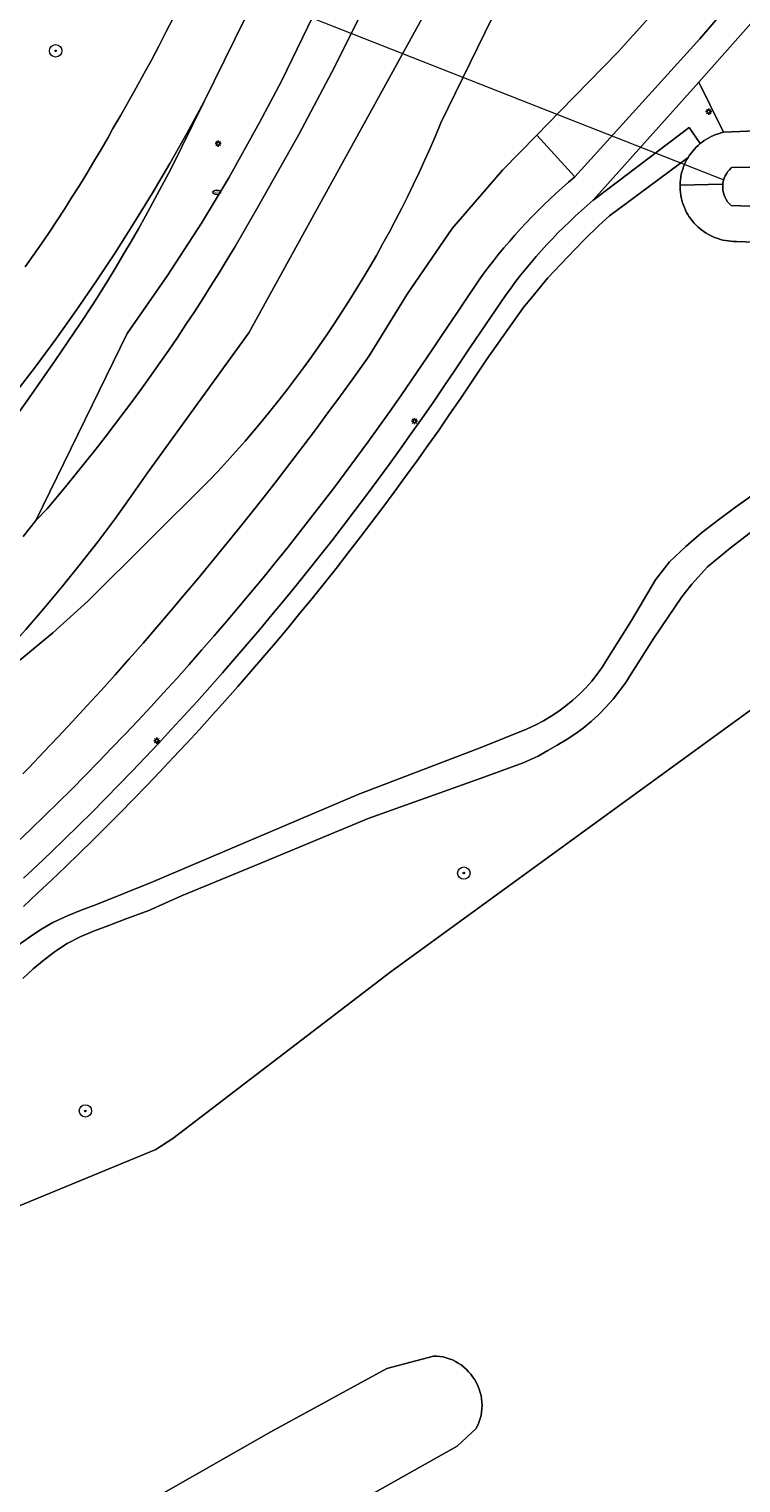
# Model space of a CAD drawing. Header units: metres. Extents: x 152610 to 160096, y 456114 to 462495.
# Tile 174 of 256: x 156713 to 156759, y 459482 to 459576. Entities that reach past the tile are written whole.
import ezdxf
from ezdxf.enums import TextEntityAlignment as Align

# ---------------------------------------------------------------- set-up
doc = ezdxf.new("R2010")
doc.units = ezdxf.units.M
doc.header["$LTSCALE"] = 0.5
doc.layers.get('0').update_dxf_attribs({"linetype": 'CONTINUOUS'})
for name, color, linetype, lineweight in [('B-PV-GK-BESCHOEIING-G', 251, 'GK-BESCHOEIING-SO', 18), ('B-PV-GR-BOOM-S', 251, 'CONTINUOUS', 25), ('B-PV-GR-HAAG-GV', 251, 'CONTINUOUS', 13), ('B-PV-IE-MEUBILAIR-S', 251, 'CONTINUOUS', 25), ('B-PV-KW-KUNSTWERK_DUIKER-G', 251, 'CONTINUOUS', 18), ('B-PV-OG-TERREIN_BEGROEID-GV', 251, 'CONTINUOUS', 18), ('B-PV-OG-TERREIN_OEVER-GV', 251, 'CONTINUOUS', 18), ('B-PV-OG-WATER_SLOOT-GV', 251, 'CONTINUOUS', 18), ('B-PV-OG-WEG-GV', 251, 'CONTINUOUS', 18), ('B-PV-VH-GESLOTENVERHARDING_ASFALT-GV', 251, 'CONTINUOUS', 18), ('B-PV-VH-ONVERHARD_ZAND-GV', 251, 'CONTINUOUS', 18), ('B-PV-VH-OPENVERHARDING_TEGEL-GV', 251, 'CONTINUOUS', 18)]:
    doc.layers.add(name, color=color, linetype=linetype, lineweight=lineweight)
doc.styles.add('NLCS-ISO', font='NLCS-ISO.ttf')
doc.linetypes.add('GK-BESCHOEIING-SO', pattern='A,18,-3,[1,NLCS.SHX,S=0.6,R=0,X=0,Y=0],-3', length=24)

# ---------------------------------------------------------------- blocks, each defined once
blk = doc.blocks.new('SIE-MEUBILAIR_PAAL_LICHTMAST-SO')
for points in [[(-0.62, 0), (-1, 0)], [(-0.71, 0.71), (-0.44, 0.44)], [(0, 1), (0, 0.62)], [(0.44, 0.44), (0.71, 0.71)], [(1, 0), (0.62, 0)], [(-0.71, -0.71), (-0.44, -0.44)], [(0, -0.62), (0, -1)], [(0.44, -0.44), (0.71, -0.71)]]:
    blk.add_lwpolyline(points)
blk.add_circle((0, 0), 0.5)
blk = doc.blocks.new('SIE-MEUBILAIR_PUT_KOLK-SO')
blk.add_ellipse((0, 0), major_axis=(1.25, 0), ratio=0.54)
at = {"style": 'NLCS-ISO'}
blk.add_text('klk', height=0.75, dxfattribs=at).set_placement((0.03, 0), align=Align.MIDDLE_CENTER)
blk = doc.blocks.new('SGR-BOOM_GBKN-SO')
at = {"linetype": 'ByBlock', "lineweight": 18}
h = blk.add_hatch(color=0, dxfattribs=at)
h.dxf.hatch_style = 1
edge = h.paths.add_edge_path()
edge.add_arc((0, 0), 0.25, 0, 360)
at = {"color": 0, "linetype": 'ByBlock', "lineweight": 18}
for radius in [2, 0.25]:
    blk.add_circle((0, 0), radius, dxfattribs=at)
at = {"color": 0, "linetype": 'ByBlock', "lineweight": 18, "style": 'NLCS-ISO'}
blk.add_attdef('SOORT', (2.5, 0), '', height=1.5, dxfattribs=at)

msp = doc.modelspace()

# ---------------------------------------------------------------- linework, layer by layer
at = {"layer": 'B-PV-GK-BESCHOEIING-G', "flags": 128}
for points in [[(156888.276, 459480.51), (156878.931, 459484.611), (156862.363, 459491.874), (156861.428, 459493.841), (156860.384, 459495.48), (156859.012, 459497.364), (156858.216, 459498.211), (156857.229, 459499.138), (156856.27, 459499.765), (156855.775, 459500), (156845.894, 459504.253), (156817.992, 459515.349), (156815.555, 459516.216), (156815.377, 459516.251), (156815.07, 459516.299), (156814.761, 459516.331), (156814.45, 459516.347), (156814.139, 459516.347), (156813.828, 459516.331), (156813.518, 459516.3), (156813.211, 459516.252), (156812.906, 459516.189), (156812.605, 459516.11), (156812.309, 459516.015), (156812.018, 459515.906), (156811.732, 459515.782), (156811.454, 459515.643), (156811.183, 459515.49), (156810.92, 459515.324), (156810.666, 459515.144), (156810.422, 459514.951), (156810.188, 459514.747), (156809.964, 459514.53), (156803.199, 459500), (156799.554, 459492.178), (156796.588, 459485.687), (156782.191, 459477.527), (156781.147, 459479.439), (156761.395, 459468.476), (156762.439, 459466.618), (156755.5, 459462.744), (156742.579, 459455.298), (156740.051, 459459.861), (156726.61, 459452.496), (156729.22, 459447.743), (156720.752, 459443.044), (156715.536, 459439.229), (156714.58, 459438.542), (156714.323, 459438.398), (156714.058, 459438.267), (156713.786, 459438.151), (156713.509, 459438.05), (156713.226, 459437.964), (156712.94, 459437.894), (156712.649, 459437.839), (156712.357, 459437.8), (156712.062, 459437.777), (156711.767, 459437.769), (156711.472, 459437.778), (156711.178, 459437.803), (156710.885, 459437.843), (156710.595, 459437.899), (156710.309, 459437.971), (156710.027, 459438.058), (156709.75, 459438.161), (156709.478, 459438.278), (156709.214, 459438.41), (156708.957, 459438.556), (156708.709, 459438.715), (156708.469, 459438.888), (156708.24, 459439.073), (156708.02, 459439.271), (156707.812, 459439.48), (156707.615, 459439.7), (156707.43, 459439.93), (156707.259, 459440.17), (156707.19, 459440.275), (156700.828, 459453.357), (156695.962, 459462.755), (156686.865, 459480.077), (156686.753, 459480.435), (156686.656, 459480.797), (156686.575, 459481.163), (156686.51, 459481.533), (156686.46, 459481.904), (156686.427, 459482.278), (156686.409, 459482.652), (156686.407, 459483.027), (156686.422, 459483.402), (156686.452, 459483.776), (156686.498, 459484.148), (156686.56, 459484.518), (156686.638, 459484.885), (156686.731, 459485.248), (156686.84, 459485.607), (156686.964, 459485.961), (156687.103, 459486.309), (156687.256, 459486.651), (156687.424, 459486.986), (156687.606, 459487.314), (156687.803, 459487.634), (156688.012, 459487.945), (156688.235, 459488.246), (156688.47, 459488.538), (156688.717, 459488.82), (156688.976, 459489.091), (156689.247, 459489.35), (156689.528, 459489.598), (156689.779, 459489.802), (156698.387, 459493.543), (156709.099, 459498.357), (156712.521, 459500), (156721.39, 459503.658), (156722.47, 459504.374), (156736.56, 459515.155), (156760.691, 459532.7), (156774.561, 459542.718), (156776.281, 459543.288), (156777.707, 459543.513), (156780.077, 459543.331), (156781.502, 459542.884), (156781.527, 459542.879), (156781.831, 459542.809), (156782.134, 459542.731), (156782.434, 459542.645), (156782.732, 459542.552), (156783.028, 459542.451), (156783.321, 459542.342), (156783.611, 459542.226), (156877.333, 459505.092), (156883.582, 459502.616), (156885.438, 459501.88), (156890.814, 459500), (156898.725, 459496.942), (156900.596, 459492.624), (156904.741, 459491.125), (156918.71, 459485.788), (156926.554, 459482.88), (156930.771, 459473.924), (156931.325, 459473.718), (156978.773, 459452.395), (156980.241, 459451.759), (156976.047, 459441.998), (156955.671, 459451.168), (156928.955, 459462.602), (156917.556, 459467.691), (156912.805, 459469.766), (156898.969, 459475.632), (156893.61, 459478.136)], [(156719.66, 459472.974), (156729.468, 459478.141), (156740.805, 459484.516), (156742.033, 459485.668), (156742.07, 459485.732), (156742.163, 459485.915), (156742.243, 459486.105), (156742.308, 459486.303), (156742.359, 459486.506), (156742.395, 459486.713), (156742.417, 459486.924), (156742.424, 459487.138), (156742.415, 459487.353), (156742.392, 459487.567), (156742.354, 459487.781), (156742.301, 459487.993), (156742.234, 459488.202), (156742.153, 459488.406), (156742.058, 459488.604), (156741.951, 459488.797), (156741.83, 459488.981), (156741.698, 459489.158), (156741.555, 459489.325), (156741.402, 459489.482), (156741.238, 459489.627), (156741.066, 459489.761), (156740.887, 459489.882), (156740.7, 459489.99), (156740.507, 459490.085), (156740.31, 459490.165), (156740.109, 459490.23), (156739.905, 459490.28), (156739.699, 459490.315), (156739.492, 459490.335), (156739.286, 459490.339), (156736.279, 459489.538), (156728.793, 459485.444), (156716.391, 459478.383), (156715.865, 459478.052), (156715.731, 459477.907), (156715.627, 459477.701), (156715.537, 459477.488), (156715.461, 459477.269), (156715.4, 459477.045), (156715.354, 459476.817), (156715.324, 459476.586), (156715.309, 459476.353), (156715.31, 459476.12), (156715.326, 459475.887), (156715.358, 459475.656), (156715.405, 459475.427), (156715.467, 459475.202), (156715.544, 459474.982), (156715.636, 459474.768), (156715.742, 459474.56), (156715.861, 459474.361), (156715.993, 459474.17), (156716.137, 459473.988), (156716.293, 459473.817), (156716.46, 459473.658), (156716.638, 459473.51), (156716.824, 459473.375), (156717.019, 459473.254), (156717.222, 459473.146), (156717.431, 459473.053), (156717.646, 459472.974), (156717.865, 459472.911), (156718.088, 459472.864), (156718.314, 459472.832), (156718.541, 459472.816), (156718.768, 459472.816), (156718.994, 459472.832), (156719.219, 459472.864), (156719.441, 459472.911)]]:
    msp.add_lwpolyline(points, close=True, dxfattribs=at)
at = {"layer": 'B-PV-GR-HAAG-GV', "flags": 128}
msp.add_lwpolyline([(156712.848, 459519.35), (156713.753, 459520.194), (156714.655, 459521.043), (156715.55, 459521.899), (156716.439, 459522.761), (156717.323, 459523.628), (156718.202, 459524.501), (156719.075, 459525.38), (156719.941, 459526.264), (156720.801, 459527.154), (156721.658, 459528.049), (156722.507, 459528.951), (156723.35, 459529.857), (156724.188, 459530.769), (156725.02, 459531.687), (156725.846, 459532.609), (156726.665, 459533.538), (156727.479, 459534.471), (156728.287, 459535.411), (156729.088, 459536.354), (156729.883, 459537.304), (156730.672, 459538.259), (156731.455, 459539.218), (156732.231, 459540.182), (156733.001, 459541.151), (156733.766, 459542.126), (156734.523, 459543.106), (156735.274, 459544.09), (156736.019, 459545.08), (156736.757, 459546.074), (156737.49, 459547.073), (156738.215, 459548.077), (156738.934, 459549.085), (156739.646, 459550.098), (156740.352, 459551.116), (156741.05, 459552.138), (156741.743, 459553.165), (156742.428, 459554.195), (156742.724, 459554.645), (156745.063, 459557.958), (156745.802, 459558.838), (156746.662, 459559.893), (156747.922, 459561.234), (156749.032, 459562.376), (156749.955, 459563.286), (156750.651, 459563.893), (156755.715, 459567.67), (156755.806, 459567.812), (156755.904, 459567.949), (156756.009, 459568.082), (156756.12, 459568.209), (156756.236, 459568.331), (156756.359, 459568.447), (156756.486, 459568.558), (156755.79, 459569.588), (156749.736, 459565.026), (156749.596, 459564.903), (156749.203, 459564.567), (156748.815, 459564.224), (156748.433, 459563.876), (156748.056, 459563.521), (156747.685, 459563.161), (156747.319, 459562.795), (156746.959, 459562.424), (156746.605, 459562.047), (156746.257, 459561.665), (156745.915, 459561.277), (156745.578, 459560.884), (156745.248, 459560.486), (156744.924, 459560.083), (156744.606, 459559.675), (156744.295, 459559.262), (156743.99, 459558.844), (156743.972, 459558.819), (156741.625, 459555.381), (156741.325, 459554.925), (156740.644, 459553.901), (156739.956, 459552.881), (156739.262, 459551.866), (156738.561, 459550.855), (156737.854, 459549.849), (156737.14, 459548.848), (156736.42, 459547.851), (156735.693, 459546.859), (156734.96, 459545.872), (156734.22, 459544.889), (156733.474, 459543.912), (156732.722, 459542.939), (156731.963, 459541.971), (156731.198, 459541.008), (156730.427, 459540.051), (156729.65, 459539.098), (156728.866, 459538.15), (156728.077, 459537.207), (156727.281, 459536.27), (156726.479, 459535.337), (156725.671, 459534.41), (156724.857, 459533.488), (156724.037, 459532.572), (156723.211, 459531.661), (156722.379, 459530.755), (156721.541, 459529.855), (156720.698, 459528.96), (156719.848, 459528.071), (156718.993, 459527.187), (156718.133, 459526.309), (156717.266, 459525.436), (156716.394, 459524.569), (156715.516, 459523.708), (156714.633, 459522.852), (156713.744, 459522.003), (156712.849, 459521.159)], dxfattribs=at)
at = {"layer": 'B-PV-KW-KUNSTWERK_DUIKER-G', "flags": 128}
msp.add_lwpolyline([(156718.364, 459581.836), (156758.008, 459566.229)], dxfattribs=at)
at = {"layer": 'B-PV-OG-TERREIN_BEGROEID-GV', "flags": 128}
for points in [[(156745.906, 459582.505), (156739.765, 459569.909)], [(156712.8, 459527.907), (156713.205, 459528.305), (156714.144, 459529.29), (156715.078, 459530.281), (156716.006, 459531.277), (156716.928, 459532.278), (156717.844, 459533.285), (156718.754, 459534.297), (156719.658, 459535.315), (156720.556, 459536.338), (156721.449, 459537.366), (156722.335, 459538.399), (156723.215, 459539.438), (156724.089, 459540.481), (156724.956, 459541.53), (156725.818, 459542.584), (156726.673, 459543.643), (156727.522, 459544.707), (156728.365, 459545.776), (156729.202, 459546.85), (156730.032, 459547.928), (156730.856, 459549.012), (156731.673, 459550.1), (156732.484, 459551.194), (156733.289, 459552.291), (156734.087, 459553.394), (156734.879, 459554.501), (156735.14, 459554.87), (156737.601, 459558.837), (156740.493, 459563.078), (156743.732, 459566.85), (156745.956, 459569.114), (156747.442, 459570.628), (156751.194, 459574.478), (156754.16, 459577.775)], [(156712.957, 459560.602), (156713.476, 459561.34), (156713.988, 459562.082), (156714.493, 459562.83), (156714.992, 459563.582), (156715.484, 459564.338), (156715.97, 459565.098), (156716.449, 459565.863), (156716.921, 459566.632), (156717.386, 459567.405), (156717.844, 459568.182), (156718.295, 459568.963), (156718.614, 459569.525), (156719.123, 459570.401), (156719.626, 459571.281), (156720.121, 459572.165), (156720.61, 459573.053), (156721.091, 459573.945), (156721.566, 459574.841), (156722.033, 459575.74), (156722.493, 459576.643)], [(156759.756, 459576.301), (156756.393, 459572.528), (156757.134, 459571.047), (156757.99, 459569.288), (156774.834, 459569.989)], [(156774.495, 459561.652), (156758.829, 459562.251), (156758.795, 459562.25), (156758.626, 459562.252), (156758.458, 459562.262), (156758.29, 459562.28), (156758.123, 459562.306), (156757.958, 459562.339), (156757.795, 459562.381), (156757.633, 459562.43), (156757.474, 459562.487), (156757.318, 459562.551), (156757.165, 459562.622), (156757.016, 459562.701), (156756.871, 459562.787), (156756.729, 459562.879), (156756.593, 459562.978), (156756.461, 459563.084), (156756.334, 459563.195), (156756.213, 459563.313), (156756.098, 459563.435), (156755.988, 459563.564), (156755.885, 459563.697), (156755.788, 459563.835), (156755.698, 459563.978), (156755.614, 459564.125), (156755.538, 459564.275), (156755.469, 459564.429), (156755.407, 459564.586), (156755.353, 459564.746), (156755.306, 459564.908), (156755.267, 459565.072), (156755.236, 459565.238), (156755.213, 459565.405), (156755.198, 459565.573), (156755.191, 459565.742), (156755.191, 459565.887), (156755.191, 459565.911), (156755.2, 459566.079), (156755.217, 459566.247), (156755.242, 459566.414), (156755.274, 459566.58), (156755.315, 459566.744), (156755.363, 459566.905), (156755.418, 459567.065), (156755.482, 459567.221), (156755.552, 459567.374), (156755.63, 459567.524), (156755.715, 459567.67), (156750.651, 459563.893), (156749.955, 459563.286), (156749.032, 459562.376), (156747.922, 459561.234), (156746.662, 459559.893), (156745.802, 459558.838), (156745.063, 459557.958), (156742.724, 459554.645), (156742.428, 459554.195), (156741.743, 459553.165), (156741.05, 459552.138), (156740.352, 459551.116), (156739.646, 459550.098), (156738.934, 459549.085), (156738.215, 459548.077), (156737.49, 459547.073), (156736.757, 459546.074), (156736.019, 459545.08), (156735.274, 459544.09), (156734.523, 459543.106), (156733.766, 459542.126), (156733.001, 459541.151), (156732.231, 459540.182), (156731.455, 459539.218), (156730.672, 459538.259), (156729.883, 459537.304), (156729.088, 459536.354), (156728.287, 459535.411), (156727.479, 459534.471), (156726.665, 459533.538), (156725.846, 459532.609), (156725.02, 459531.687), (156724.188, 459530.769), (156723.35, 459529.857), (156722.507, 459528.951), (156721.658, 459528.049), (156720.801, 459527.154), (156719.941, 459526.264), (156719.075, 459525.38), (156718.202, 459524.501), (156717.323, 459523.628), (156716.439, 459522.761), (156715.55, 459521.899), (156714.655, 459521.043), (156713.753, 459520.194), (156712.848, 459519.35)], [(156724.808, 459546.803), (156716.988, 459539.039), (156714.744, 459537), (156704.069, 459528.187)], [(156712.509, 459516.841), (156713.227, 459517.37), (156713.972, 459517.86), (156714.742, 459518.311), (156715.734, 459518.752), (156716.567, 459519.106), (156717.545, 459519.472), (156721.07, 459520.899), (156734.469, 459526.593), (156742.398, 459529.628), (156745.28, 459530.785), (156745.879, 459531.056), (156746.391, 459531.323), (156746.889, 459531.617), (156747.37, 459531.936), (156747.834, 459532.28), (156748.279, 459532.647), (156748.705, 459533.038), (156749.109, 459533.45), (156749.491, 459533.883), (156749.85, 459534.335), (156750.185, 459534.806), (156750.391, 459535.128), (156752.058, 459537.791), (156753.599, 459540.417), (156754.504, 459541.581), (156755.568, 459542.575), (156756.584, 459543.458), (156757.668, 459544.281), (156758.768, 459545.112), (156760.405, 459546.255)], [(156760.398, 459543.992), (156758.425, 459542.465), (156756.964, 459541.251), (156755.956, 459540.145), (156755.298, 459539.326), (156753.511, 459536.658), (156752.043, 459534.356), (156751.686, 459533.795), (156751.296, 459533.247), (156750.878, 459532.721), (156750.433, 459532.217), (156749.963, 459531.737), (156749.467, 459531.283), (156748.949, 459530.855), (156748.409, 459530.454), (156747.849, 459530.083), (156747.27, 459529.741), (156746.657, 459529.401), (156746.033, 459529.036), (156745.077, 459528.607), (156742.364, 459527.629), (156735.084, 459525.013), (156728.146, 459522.132), (156723.034, 459520.021), (156720.935, 459519.081), (156719.405, 459518.515), (156718.344, 459518.112), (156717.349, 459517.757), (156716.499, 459517.392), (156715.671, 459516.958), (156714.908, 459516.45), (156714.172, 459515.902), (156713.466, 459515.316), (156712.791, 459514.695)], [(156712.521, 459500), (156721.39, 459503.658), (156722.47, 459504.374), (156736.56, 459515.155), (156760.691, 459532.7)], [(156729.468, 459478.141), (156740.805, 459484.516), (156742.033, 459485.668), (156742.07, 459485.732), (156742.163, 459485.915), (156742.243, 459486.105), (156742.308, 459486.303), (156742.359, 459486.506), (156742.395, 459486.713), (156742.417, 459486.924), (156742.424, 459487.138), (156742.415, 459487.353), (156742.392, 459487.567), (156742.354, 459487.781), (156742.301, 459487.993), (156742.234, 459488.201), (156742.153, 459488.406), (156742.058, 459488.604), (156741.951, 459488.797), (156741.83, 459488.981), (156741.698, 459489.158), (156741.555, 459489.325), (156741.402, 459489.481), (156741.238, 459489.627), (156741.067, 459489.761), (156740.887, 459489.882), (156740.7, 459489.99), (156740.507, 459490.085), (156740.31, 459490.165), (156740.109, 459490.23), (156739.905, 459490.28), (156739.699, 459490.315), (156739.492, 459490.335), (156739.286, 459490.339), (156736.279, 459489.538), (156728.793, 459485.444), (156716.391, 459478.383)]]:
    msp.add_lwpolyline(points, dxfattribs=at)
msp.add_lwpolyline([(156756.393, 459572.528), (156749.596, 459564.903), (156749.736, 459565.026), (156755.79, 459569.588), (156756.486, 459568.558), (156756.619, 459568.662), (156756.756, 459568.76), (156756.898, 459568.851), (156757.045, 459568.935), (156757.195, 459569.012), (156757.348, 459569.082), (156757.505, 459569.145), (156757.664, 459569.2), (156757.826, 459569.248), (156757.99, 459569.288), (156757.134, 459571.047)], close=True, dxfattribs=at)
at = {"layer": 'B-PV-OG-TERREIN_BEGROEID-GV'}
msp.add_lwpolyline([(156739.765, 459569.909, -0.093347), (156724.808, 459546.803)], format="xyb", dxfattribs=at)
at = {"layer": 'B-PV-OG-TERREIN_OEVER-GV', "flags": 128}
for points in [[(156774.834, 459569.989), (156757.99, 459569.288), (156757.826, 459569.248), (156757.664, 459569.2), (156757.505, 459569.145), (156757.348, 459569.082), (156757.195, 459569.012), (156757.045, 459568.935), (156756.898, 459568.851), (156756.756, 459568.76), (156756.619, 459568.662), (156756.486, 459568.558), (156756.359, 459568.447), (156756.236, 459568.331), (156756.12, 459568.209), (156756.009, 459568.082), (156755.904, 459567.949), (156755.806, 459567.812), (156755.715, 459567.67), (156755.63, 459567.524), (156755.552, 459567.374), (156755.482, 459567.221), (156755.418, 459567.065), (156755.363, 459566.905), (156755.315, 459566.744), (156755.274, 459566.58), (156755.242, 459566.414), (156755.217, 459566.247), (156755.2, 459566.079), (156755.191, 459565.911), (156755.191, 459565.887), (156757.952, 459565.944), (156757.96, 459566.023), (156757.993, 459566.18), (156758.041, 459566.333), (156758.104, 459566.48), (156758.182, 459566.62), (156758.273, 459566.752), (156758.376, 459566.874), (156758.492, 459566.986), (156758.522, 459567.011), (156775.417, 459567.053)], [(156771.834, 459564.093), (156758.479, 459564.576), (156758.365, 459564.689), (156758.262, 459564.812), (156758.173, 459564.945), (156758.097, 459565.086), (156758.035, 459565.234), (156757.989, 459565.387), (156757.958, 459565.544), (156757.943, 459565.704), (156757.944, 459565.864), (156757.952, 459565.944), (156755.191, 459565.887), (156755.191, 459565.742), (156755.198, 459565.573), (156755.213, 459565.405), (156755.236, 459565.238), (156755.267, 459565.072), (156755.306, 459564.908), (156755.353, 459564.746), (156755.407, 459564.586), (156755.469, 459564.429), (156755.538, 459564.275), (156755.614, 459564.125), (156755.698, 459563.978), (156755.788, 459563.835), (156755.885, 459563.697), (156755.988, 459563.564), (156756.098, 459563.435), (156756.213, 459563.313), (156756.334, 459563.195), (156756.461, 459563.084), (156756.593, 459562.978), (156756.729, 459562.879), (156756.871, 459562.787), (156757.016, 459562.701), (156757.165, 459562.622), (156757.318, 459562.551), (156757.474, 459562.487), (156757.633, 459562.43), (156757.795, 459562.381), (156757.958, 459562.339), (156758.123, 459562.306), (156758.29, 459562.28), (156758.458, 459562.262), (156758.626, 459562.252), (156758.795, 459562.25), (156758.829, 459562.251), (156774.495, 459561.652)]]:
    msp.add_lwpolyline(points, dxfattribs=at)
at = {"layer": 'B-PV-OG-WATER_SLOOT-GV', "flags": 128}
for points in [[(156775.417, 459567.053), (156758.522, 459567.011), (156758.492, 459566.986), (156758.376, 459566.874), (156758.273, 459566.752), (156758.182, 459566.62), (156758.104, 459566.48), (156758.041, 459566.333), (156757.993, 459566.18), (156757.96, 459566.023), (156757.952, 459565.944), (156757.944, 459565.864), (156757.943, 459565.704), (156757.958, 459565.544), (156757.989, 459565.387), (156758.035, 459565.234), (156758.097, 459565.086), (156758.173, 459564.945), (156758.262, 459564.812), (156758.365, 459564.689), (156758.479, 459564.576), (156771.834, 459564.093)], [(156760.691, 459532.7), (156736.56, 459515.155), (156722.47, 459504.374), (156721.39, 459503.658), (156712.521, 459500)], [(156716.391, 459478.383), (156728.793, 459485.444), (156736.279, 459489.538), (156739.286, 459490.339), (156739.492, 459490.335), (156739.699, 459490.315), (156739.905, 459490.28), (156740.109, 459490.23), (156740.31, 459490.165), (156740.507, 459490.085), (156740.7, 459489.99), (156740.887, 459489.882), (156741.067, 459489.761), (156741.238, 459489.627), (156741.402, 459489.481), (156741.555, 459489.325), (156741.698, 459489.158), (156741.83, 459488.981), (156741.951, 459488.797), (156742.058, 459488.604), (156742.153, 459488.406), (156742.234, 459488.201), (156742.301, 459487.993), (156742.354, 459487.781), (156742.392, 459487.567), (156742.415, 459487.353), (156742.424, 459487.138), (156742.417, 459486.924), (156742.395, 459486.713), (156742.359, 459486.506), (156742.308, 459486.303), (156742.243, 459486.105), (156742.163, 459485.915), (156742.07, 459485.732), (156742.033, 459485.668), (156740.805, 459484.516), (156729.468, 459478.141)]]:
    msp.add_lwpolyline(points, dxfattribs=at)
at = {"layer": 'B-PV-OG-WEG-GV', "flags": 128}
for points in [[(156712.821, 459543.206), (156713.641, 459544.24), (156719.534, 459556.308), (156722.134, 459560.042), (156724.329, 459563.419), (156726.09, 459566.353), (156728.071, 459569.925), (156729.49, 459572.586), (156736.603, 459587.298)], [(156727.149, 459576.655), (156724.47, 459571.225), (156722.342, 459566.912), (156722.069, 459566.386), (156721.625, 459565.549), (156721.175, 459564.714), (156720.718, 459563.884), (156720.253, 459563.058), (156719.782, 459562.235), (156719.304, 459561.417), (156718.818, 459560.602), (156718.326, 459559.792), (156717.828, 459558.986), (156717.322, 459558.184), (156716.518, 459556.978), (156715.701, 459555.767), (156714.878, 459554.562), (156714.048, 459553.361), (156713.212, 459552.164), (156712.369, 459550.972)]]:
    msp.add_lwpolyline(points, dxfattribs=at)
at = {"layer": 'B-PV-VH-GESLOTENVERHARDING_ASFALT-GV', "flags": 128}
msp.add_lwpolyline([(156745.956, 459569.114), (156748.402, 459566.414), (156756.472, 459575.326), (156759.044, 459578.362), (156760.923, 459581.451), (156761.523, 459582.604), (156766.229, 459593.907), (156762.36, 459593.922), (156761.949, 459593.012), (156758.304, 459584.443), (156756.446, 459580.838), (156754.16, 459577.775), (156751.194, 459574.478), (156747.442, 459570.628)], close=True, dxfattribs=at)
for points in [[(156736.603, 459587.298), (156729.49, 459572.586), (156728.071, 459569.925), (156726.09, 459566.353), (156724.329, 459563.419), (156722.134, 459560.042), (156719.534, 459556.308), (156713.641, 459544.24), (156714.364, 459545.006), (156715.005, 459545.764), (156715.641, 459546.526), (156716.269, 459547.294), (156716.892, 459548.066), (156717.509, 459548.844), (156718.119, 459549.626), (156718.723, 459550.414), (156719.32, 459551.206), (156719.911, 459552.003), (156720.496, 459552.805), (156721.074, 459553.612), (156721.645, 459554.423), (156722.21, 459555.239), (156722.769, 459556.059), (156723.321, 459556.884), (156723.866, 459557.713), (156724.404, 459558.547), (156724.936, 459559.384), (156725.461, 459560.227), (156725.979, 459561.073), (156726.49, 459561.923), (156726.995, 459562.778), (156727.492, 459563.637), (156727.983, 459564.499), (156728.263, 459564.999), (156728.372, 459565.199), (156730.607, 459569.151), (156732.722, 459573.169), (156738.46, 459584.58)], [(156739.765, 459569.909), (156745.906, 459582.505), (156746.11, 459582.992), (156742.836, 459584.436), (156727.383, 459556.358), (156720.841, 459547.32), (156719.796, 459545.819), (156718.725, 459544.336), (156717.628, 459542.872), (156716.505, 459541.427), (156715.358, 459540.002), (156714.186, 459538.597), (156712.99, 459537.213), (156711.77, 459535.85), (156710.527, 459534.509), (156709.26, 459533.189), (156707.97, 459531.891), (156706.658, 459530.617), (156704.069, 459528.187)], [(156738.46, 459584.58), (156732.722, 459573.169), (156730.607, 459569.151), (156728.372, 459565.199), (156728.263, 459564.999), (156727.983, 459564.499), (156727.492, 459563.637), (156726.995, 459562.778), (156726.49, 459561.923), (156725.979, 459561.073), (156725.461, 459560.227), (156724.936, 459559.384), (156724.404, 459558.547), (156723.866, 459557.713), (156723.321, 459556.884), (156722.769, 459556.059), (156722.21, 459555.239), (156721.645, 459554.423), (156721.074, 459553.612), (156720.496, 459552.805), (156719.911, 459552.003), (156719.32, 459551.206), (156718.723, 459550.414), (156718.119, 459549.626), (156717.509, 459548.844), (156716.892, 459548.066), (156716.269, 459547.294), (156715.641, 459546.526), (156715.005, 459545.764), (156714.364, 459545.006), (156713.641, 459544.24), (156712.821, 459543.206)], [(156712.99, 459537.213), (156714.186, 459538.597), (156715.358, 459540.002), (156716.505, 459541.427), (156717.628, 459542.872), (156718.725, 459544.336), (156719.796, 459545.819), (156720.841, 459547.32), (156727.383, 459556.358), (156742.836, 459584.436)], [(156712.215, 459552.359), (156713.589, 459554.144), (156714.931, 459555.953), (156716.24, 459557.786), (156717.517, 459559.641), (156718.76, 459561.52), (156719.969, 459563.42), (156721.145, 459565.341), (156722.286, 459567.283), (156723.392, 459569.245), (156724.47, 459571.225), (156727.149, 459576.655)], [(156722.493, 459576.643), (156722.033, 459575.74), (156721.566, 459574.841), (156721.091, 459573.945), (156720.61, 459573.053), (156720.121, 459572.165), (156719.626, 459571.281), (156719.123, 459570.401), (156718.614, 459569.525), (156718.295, 459568.963), (156717.844, 459568.182), (156717.386, 459567.405), (156716.921, 459566.632), (156716.449, 459565.863), (156715.97, 459565.098), (156715.484, 459564.338), (156714.992, 459563.582), (156714.493, 459562.83), (156713.988, 459562.082), (156713.476, 459561.34), (156712.957, 459560.602)], [(156712.369, 459550.972), (156713.212, 459552.164), (156714.048, 459553.361), (156714.878, 459554.562), (156715.701, 459555.767), (156716.518, 459556.978), (156717.322, 459558.184), (156717.828, 459558.986), (156718.326, 459559.792), (156718.818, 459560.602), (156719.304, 459561.417), (156719.782, 459562.235), (156720.253, 459563.058), (156720.718, 459563.884), (156721.175, 459564.714), (156721.625, 459565.549), (156722.069, 459566.386), (156722.342, 459566.912), (156724.47, 459571.225), (156723.392, 459569.245), (156722.286, 459567.283), (156721.145, 459565.341), (156719.969, 459563.42), (156718.76, 459561.52), (156717.517, 459559.641), (156716.24, 459557.786), (156714.931, 459555.953), (156713.589, 459554.144), (156712.215, 459552.359)], [(156712.44, 459523.49), (156713.326, 459524.338), (156714.207, 459525.192), (156715.083, 459526.051), (156715.952, 459526.916), (156716.816, 459527.787), (156717.675, 459528.664), (156718.527, 459529.546), (156719.374, 459530.433), (156720.215, 459531.326), (156721.05, 459532.225), (156721.879, 459533.129), (156722.703, 459534.038), (156723.52, 459534.953), (156724.332, 459535.873), (156725.137, 459536.798), (156725.936, 459537.729), (156726.73, 459538.665), (156727.517, 459539.606), (156728.298, 459540.552), (156729.073, 459541.503), (156729.841, 459542.459), (156730.604, 459543.42), (156731.359, 459544.386), (156732.109, 459545.357), (156732.853, 459546.333), (156733.59, 459547.313), (156734.32, 459548.299), (156735.045, 459549.289), (156735.762, 459550.284), (156736.473, 459551.283), (156737.178, 459552.288), (156737.876, 459553.296), (156738.568, 459554.31), (156739.253, 459555.327), (156739.931, 459556.35), (156740.077, 459556.572), (156742.274, 459559.83), (156742.499, 459560.138), (156742.823, 459560.57), (156743.153, 459560.997), (156743.49, 459561.419), (156743.833, 459561.836), (156744.181, 459562.248), (156744.536, 459562.654), (156744.898, 459563.055), (156745.264, 459563.451), (156745.637, 459563.842), (156746.016, 459564.227), (156746.4, 459564.606), (156746.789, 459564.979), (156747.184, 459565.347), (156747.585, 459565.709), (156747.991, 459566.064), (156748.402, 459566.414), (156745.956, 459569.114), (156743.732, 459566.85), (156740.493, 459563.078), (156737.601, 459558.837), (156735.14, 459554.87), (156734.879, 459554.501), (156734.087, 459553.394), (156733.289, 459552.291), (156732.484, 459551.194), (156731.673, 459550.1), (156730.856, 459549.012), (156730.032, 459547.928), (156729.202, 459546.85), (156728.365, 459545.776), (156727.522, 459544.707), (156726.673, 459543.643), (156725.818, 459542.584), (156724.956, 459541.53), (156724.089, 459540.481), (156723.215, 459539.438), (156722.335, 459538.399), (156721.449, 459537.366), (156720.556, 459536.338), (156719.658, 459535.315), (156718.754, 459534.297), (156717.844, 459533.285), (156716.928, 459532.278), (156716.006, 459531.277), (156715.078, 459530.281), (156714.144, 459529.29), (156713.205, 459528.305), (156712.8, 459527.907)], [(156704.069, 459528.187), (156714.744, 459537), (156716.988, 459539.039), (156724.808, 459546.803)]]:
    msp.add_lwpolyline(points, dxfattribs=at)
at = {"layer": 'B-PV-VH-GESLOTENVERHARDING_ASFALT-GV'}
msp.add_lwpolyline([(156724.808, 459546.803, 0.093347), (156739.765, 459569.909)], format="xyb", dxfattribs=at)
at = {"layer": 'B-PV-VH-ONVERHARD_ZAND-GV', "flags": 128}
for points in [[(156712.848, 459519.35), (156713.753, 459520.194), (156714.655, 459521.043), (156715.55, 459521.899), (156716.439, 459522.761), (156717.323, 459523.628), (156718.202, 459524.501), (156719.075, 459525.38), (156719.941, 459526.264), (156720.801, 459527.154), (156721.658, 459528.049), (156722.507, 459528.951), (156723.35, 459529.857), (156724.188, 459530.769), (156725.02, 459531.687), (156725.846, 459532.609), (156726.665, 459533.538), (156727.479, 459534.471), (156728.287, 459535.411), (156729.088, 459536.354), (156729.883, 459537.304), (156730.672, 459538.259), (156731.455, 459539.218), (156732.231, 459540.182), (156733.001, 459541.151), (156733.766, 459542.126), (156734.523, 459543.106), (156735.274, 459544.09), (156736.019, 459545.08), (156736.757, 459546.074), (156737.49, 459547.073), (156738.215, 459548.077), (156738.934, 459549.085), (156739.646, 459550.098), (156740.352, 459551.116), (156741.05, 459552.138), (156741.743, 459553.165), (156742.428, 459554.195), (156742.724, 459554.645), (156745.063, 459557.958), (156745.802, 459558.838), (156746.662, 459559.893), (156747.922, 459561.234), (156749.032, 459562.376), (156749.955, 459563.286), (156750.651, 459563.893), (156755.715, 459567.67), (156755.806, 459567.812), (156755.904, 459567.949), (156756.009, 459568.082), (156756.12, 459568.209), (156756.236, 459568.331), (156756.359, 459568.447), (156756.486, 459568.558), (156755.79, 459569.588), (156749.736, 459565.026), (156749.596, 459564.903), (156749.203, 459564.567), (156748.815, 459564.224), (156748.433, 459563.876), (156748.056, 459563.521), (156747.685, 459563.161), (156747.319, 459562.795), (156746.959, 459562.424), (156746.605, 459562.047), (156746.257, 459561.665), (156745.915, 459561.277), (156745.578, 459560.884), (156745.248, 459560.486), (156744.924, 459560.083), (156744.606, 459559.675), (156744.295, 459559.262), (156743.99, 459558.844), (156743.972, 459558.819), (156741.625, 459555.381), (156741.325, 459554.925), (156740.644, 459553.901), (156739.956, 459552.881), (156739.262, 459551.866), (156738.561, 459550.855), (156737.854, 459549.849), (156737.14, 459548.848), (156736.42, 459547.851), (156735.693, 459546.859), (156734.96, 459545.872), (156734.22, 459544.889), (156733.474, 459543.912), (156732.722, 459542.939), (156731.963, 459541.971), (156731.198, 459541.008), (156730.427, 459540.051), (156729.65, 459539.098), (156728.866, 459538.15), (156728.077, 459537.207), (156727.281, 459536.27), (156726.479, 459535.337), (156725.671, 459534.41), (156724.857, 459533.488), (156724.037, 459532.572), (156723.211, 459531.661), (156722.379, 459530.755), (156721.541, 459529.855), (156720.698, 459528.96), (156719.848, 459528.071), (156718.993, 459527.187), (156718.133, 459526.309), (156717.266, 459525.436), (156716.394, 459524.569), (156715.516, 459523.708), (156714.633, 459522.852), (156713.744, 459522.003), (156712.849, 459521.159)], [(156760.405, 459546.255), (156758.768, 459545.112), (156757.668, 459544.281), (156756.584, 459543.458), (156755.568, 459542.575), (156754.504, 459541.581), (156753.599, 459540.417), (156752.058, 459537.791), (156750.391, 459535.128), (156750.185, 459534.806), (156749.85, 459534.335), (156749.491, 459533.883), (156749.109, 459533.45), (156748.705, 459533.038), (156748.279, 459532.647), (156747.834, 459532.28), (156747.37, 459531.936), (156746.889, 459531.617), (156746.391, 459531.323), (156745.879, 459531.056), (156745.28, 459530.785), (156742.398, 459529.628), (156734.469, 459526.593), (156721.07, 459520.899), (156717.545, 459519.472), (156716.567, 459519.106), (156715.734, 459518.752), (156714.742, 459518.311), (156713.972, 459517.86), (156713.227, 459517.37), (156712.509, 459516.841)], [(156712.791, 459514.695), (156713.466, 459515.316), (156714.172, 459515.902), (156714.908, 459516.45), (156715.671, 459516.958), (156716.499, 459517.392), (156717.349, 459517.757), (156718.344, 459518.112), (156719.405, 459518.515), (156720.935, 459519.081), (156723.034, 459520.021), (156728.146, 459522.132), (156735.084, 459525.013), (156742.364, 459527.629), (156745.077, 459528.607), (156746.033, 459529.036), (156746.657, 459529.401), (156747.27, 459529.741), (156747.849, 459530.083), (156748.409, 459530.454), (156748.949, 459530.855), (156749.467, 459531.283), (156749.963, 459531.737), (156750.433, 459532.217), (156750.878, 459532.721), (156751.296, 459533.247), (156751.686, 459533.795), (156752.043, 459534.356), (156753.511, 459536.658), (156755.298, 459539.326), (156755.956, 459540.145), (156756.964, 459541.251), (156758.425, 459542.465), (156760.398, 459543.992)]]:
    msp.add_lwpolyline(points, dxfattribs=at)
at = {"layer": 'B-PV-VH-OPENVERHARDING_TEGEL-GV', "flags": 128}
for points in [[(156759.044, 459578.362), (156756.472, 459575.326), (156748.402, 459566.414), (156747.991, 459566.064), (156747.585, 459565.709), (156747.184, 459565.347), (156746.789, 459564.979), (156746.4, 459564.606), (156746.016, 459564.227), (156745.637, 459563.842), (156745.264, 459563.451), (156744.898, 459563.055), (156744.536, 459562.654), (156744.181, 459562.248), (156743.833, 459561.836), (156743.49, 459561.419), (156743.153, 459560.997), (156742.823, 459560.57), (156742.499, 459560.138), (156742.274, 459559.83), (156740.077, 459556.572), (156739.931, 459556.35), (156739.253, 459555.327), (156738.568, 459554.31), (156737.876, 459553.296), (156737.178, 459552.288), (156736.473, 459551.283), (156735.762, 459550.284), (156735.045, 459549.289), (156734.32, 459548.299), (156733.59, 459547.313), (156732.853, 459546.333), (156732.109, 459545.357), (156731.359, 459544.386), (156730.604, 459543.42), (156729.841, 459542.459), (156729.073, 459541.503), (156728.298, 459540.552), (156727.517, 459539.606), (156726.73, 459538.665), (156725.936, 459537.729), (156725.137, 459536.798), (156724.332, 459535.873), (156723.52, 459534.953), (156722.703, 459534.038), (156721.879, 459533.129), (156721.05, 459532.225), (156720.215, 459531.326), (156719.374, 459530.433), (156718.527, 459529.546), (156717.675, 459528.664), (156716.816, 459527.787), (156715.952, 459526.916), (156715.083, 459526.051), (156714.207, 459525.192), (156713.326, 459524.338), (156712.44, 459523.49)], [(156712.849, 459521.159), (156713.744, 459522.003), (156714.633, 459522.852), (156715.516, 459523.708), (156716.394, 459524.569), (156717.266, 459525.436), (156718.133, 459526.309), (156718.993, 459527.187), (156719.848, 459528.071), (156720.698, 459528.96), (156721.541, 459529.855), (156722.379, 459530.755), (156723.211, 459531.661), (156724.037, 459532.572), (156724.857, 459533.488), (156725.671, 459534.41), (156726.479, 459535.337), (156727.281, 459536.27), (156728.077, 459537.207), (156728.866, 459538.15), (156729.65, 459539.098), (156730.427, 459540.051), (156731.198, 459541.008), (156731.963, 459541.971), (156732.722, 459542.939), (156733.474, 459543.912), (156734.22, 459544.889), (156734.96, 459545.872), (156735.693, 459546.859), (156736.42, 459547.851), (156737.14, 459548.848), (156737.854, 459549.849), (156738.561, 459550.855), (156739.262, 459551.866), (156739.956, 459552.881), (156740.644, 459553.901), (156741.325, 459554.925), (156741.625, 459555.381), (156743.972, 459558.819), (156743.99, 459558.844), (156744.295, 459559.262), (156744.606, 459559.675), (156744.924, 459560.083), (156745.248, 459560.486), (156745.578, 459560.884), (156745.915, 459561.277), (156746.257, 459561.665), (156746.605, 459562.047), (156746.959, 459562.424), (156747.319, 459562.795), (156747.685, 459563.161), (156748.056, 459563.521), (156748.433, 459563.876), (156748.815, 459564.224), (156749.203, 459564.567), (156749.596, 459564.903), (156756.393, 459572.528), (156759.756, 459576.301)]]:
    msp.add_lwpolyline(points, dxfattribs=at)

# ---------------------------------------------------------------- block references
at = {"layer": 'B-PV-GR-BOOM-S', "xscale": 0.2, "yscale": 0.2, "zscale": 0.2}
for p in [(156714.916, 459574.543), (156741.246, 459521.495), (156716.837, 459506.152)]:
    msp.add_blockref('SGR-BOOM_GBKN-SO', p, dxfattribs=at)
at = {"layer": 'B-PV-IE-MEUBILAIR-S', "xscale": 0.2, "yscale": 0.2, "zscale": 0.2}
for name, p in [('SIE-MEUBILAIR_PAAL_LICHTMAST-SO', (156757.043, 459570.626)), ('SIE-MEUBILAIR_PAAL_LICHTMAST-SO', (156725.398, 459568.561)), ('SIE-MEUBILAIR_PUT_KOLK-SO', (156725.306, 459565.417)), ('SIE-MEUBILAIR_PAAL_LICHTMAST-SO', (156738.063, 459550.648)), ('SIE-MEUBILAIR_PAAL_LICHTMAST-SO', (156721.443, 459530.035))]:
    msp.add_blockref(name, p, dxfattribs=at)

doc.saveas('drawing.dxf')
